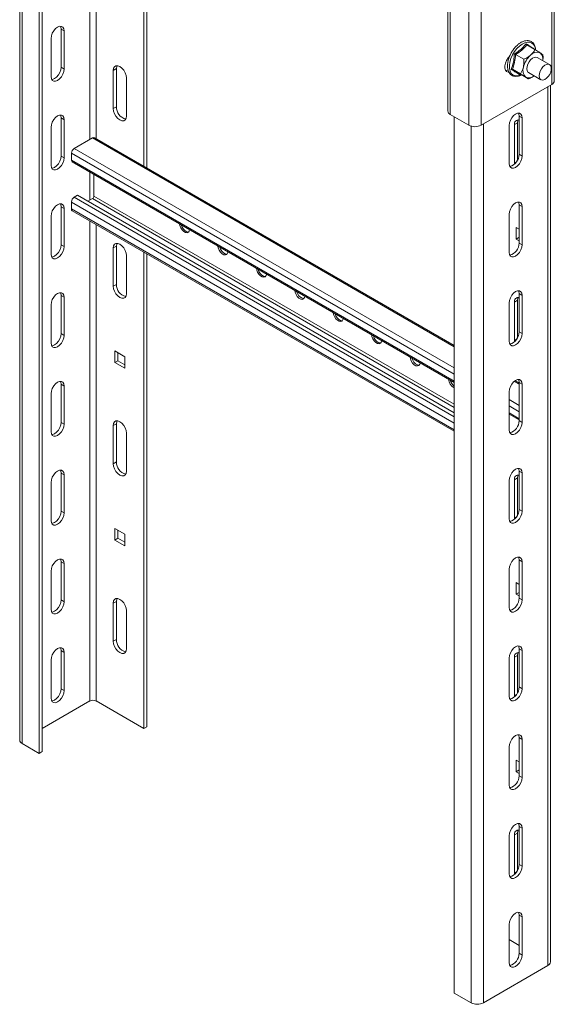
# Model space of a CAD drawing. Header units: millimetres. Extents: x -865 to 612, y -2990 to -1418.
# Tile 1 of 8: x -862 to -616, y -2907 to -2454. Entities that reach past the tile are written whole.
import ezdxf

# ---------------------------------------------------------------- set-up
doc = ezdxf.new("R2010")
doc.units = ezdxf.units.MM

msp = doc.modelspace()

# ---------------------------------------------------------------- linework, layer by layer
at = {"color": 8, "linetype": 'Continuous', "lineweight": 15}
for p, q in [((-829.56, -2056.85), (-829.56, -2509.51)), ((-826.73, -2058.48), (-826.73, -2509.14)), ((-860.68, -2383.15), (-860.68, -2787.33)), ((-618.84, -2889.38), (-618.84, -2485.2)), ((-654.2, -2906.53), (-654.2, -2503.39)), ((-648.54, -2906.53), (-648.54, -2502.34)), ((-661.98, -2604.86), (-828.36, -2508.81)), ((-661.98, -2617.47), (-838.01, -2515.85)), ((-661.98, -2614.53), (-836.73, -2513.65)), ((-661.98, -2620.65), (-838.01, -2519.04)), ((-634.22, -2520.21), (-633.17, -2519.6)), ((-829.56, -2524.52), (-829.56, -2537.35)), ((-661.98, -2631.24), (-827.72, -2535.56)), ((-661.98, -2639.92), (-838.01, -2538.31)), ((-661.98, -2636.99), (-836.73, -2536.1)), ((-661.98, -2632.71), (-828.36, -2536.66)), ((-661.98, -2643.11), (-838.01, -2541.49)), ((-829.56, -2546.97), (-829.56, -2767.74)), ((-826.73, -2548.61), (-826.73, -2767.74)), ((-634.22, -2601.86), (-633.17, -2601.25)), ((-632.1, -2622.12), (-634.36, -2620.81)), ((-632.1, -2631.78), (-636.69, -2629.13)), ((-632.1, -2634.72), (-636.69, -2632.07)), ((-632.1, -2637.91), (-636.69, -2635.25)), ((-634.22, -2683.52), (-633.17, -2682.91)), ((-634.22, -2765.17), (-633.17, -2764.56)), ((-634.22, -2846.82), (-633.17, -2846.21))]:
    msp.add_line(p, q, dxfattribs=at)
at = {"color": 7, "linetype": 'Continuous', "lineweight": 15}
for p, q in [((-804.81, -2071.13), (-804.81, -2521.8)), ((-803.4, -2071.95), (-803.4, -2522.62)), ((-617.07, -2484.17), (-617.07, -2320.86)), ((-615.9, -2482.54), (-615.9, -2319.23)), ((-664.91, -2333.11), (-664.91, -2496.42)), ((-663.74, -2498.05), (-663.74, -2334.74)), ((-655.25, -2502.95), (-655.25, -2339.64)), ((-649.6, -2502.95), (-649.6, -2339.64)), ((-861.85, -2382.47), (-861.85, -2785.7)), ((-852.9, -2387.05), (-852.9, -2791.82)), ((-851.48, -2387.05), (-851.48, -2791.01)), ((-847.41, -2480.62), (-847.41, -2463.06)), ((-841.4, -2459.59), (-842.81, -2458.78)), ((-842.81, -2458.78), (-842.81, -2476.33)), ((-841.4, -2459.59), (-841.4, -2477.15)), ((-628.53, -2466.07), (-624.81, -2468.22)), ((-636.69, -2471.57), (-636.69, -2471.83)), ((-633.69, -2470.5), (-629.96, -2472.65)), ((-624.95, -2467.95), (-624.98, -2468.26)), ((-618.08, -2475.09), (-623.73, -2471.83)), ((-841.4, -2477.15), (-842.81, -2476.33)), ((-818.78, -2477.76), (-817.36, -2476.95)), ((-818.78, -2495.32), (-818.78, -2477.76)), ((-817.36, -2494.5), (-817.36, -2476.95)), ((-635.18, -2477.24), (-631.45, -2479.39)), ((-631.69, -2479.53), (-631.94, -2479.7)), ((-631.51, -2479.56), (-627.79, -2481.71)), ((-627.73, -2478.75), (-622.07, -2482.02)), ((-812.77, -2481.23), (-812.77, -2498.79)), ((-617.07, -2484.17), (-649.6, -2502.95)), ((-617.67, -2887.75), (-617.67, -2484.52)), ((-818.78, -2495.32), (-817.36, -2494.5)), ((-655.25, -2502.95), (-663.74, -2498.05)), ((-661.98, -2902.04), (-661.98, -2499.07)), ((-632.1, -2498.77), (-630.68, -2499.58)), ((-632.1, -2516.32), (-632.1, -2498.77)), ((-841.4, -2500.42), (-842.81, -2499.6)), ((-842.81, -2499.6), (-842.81, -2517.16)), ((-841.4, -2500.42), (-841.4, -2517.97)), ((-636.69, -2503.05), (-636.69, -2520.61)), ((-634.22, -2502.65), (-632.81, -2501.84)), ((-634.22, -2520.21), (-634.22, -2502.65)), ((-632.81, -2518.98), (-632.81, -2501.84)), ((-630.68, -2517.14), (-630.68, -2499.58)), ((-847.41, -2521.44), (-847.41, -2503.89)), ((-836.73, -2513.65), (-828.36, -2508.81)), ((-661.98, -2604.26), (-827.46, -2508.72)), ((-841.4, -2517.97), (-842.81, -2517.16)), ((-838.01, -2519.04), (-838.01, -2515.85)), ((-632.1, -2516.32), (-630.68, -2517.14)), ((-837.63, -2519.86), (-661.98, -2621.26)), ((-634.18, -2520.83), (-634.22, -2520.21)), ((-827.72, -2525.58), (-827.72, -2535.56)), ((-836.73, -2536.1), (-835.18, -2535.2)), ((-661.98, -2635.19), (-835.18, -2535.2)), ((-838.01, -2541.49), (-838.01, -2538.31)), ((-828.36, -2536.66), (-830.51, -2537.9)), ((-632.1, -2539.59), (-630.68, -2540.41)), ((-632.1, -2557.15), (-632.1, -2539.59)), ((-841.4, -2541.25), (-842.81, -2540.43)), ((-842.81, -2540.43), (-842.81, -2557.99)), ((-841.4, -2541.25), (-841.4, -2558.8)), ((-837.63, -2542.32), (-661.98, -2643.72)), ((-636.69, -2543.88), (-636.69, -2561.44)), ((-630.68, -2557.97), (-630.68, -2540.41)), ((-847.41, -2562.27), (-847.41, -2544.72)), ((-632.1, -2550.83), (-633.52, -2550.01)), ((-633.52, -2550.01), (-633.52, -2555.32)), ((-632.1, -2554.5), (-632.1, -2550.83)), ((-841.4, -2558.8), (-842.81, -2557.99)), ((-633.52, -2555.32), (-632.1, -2554.5)), ((-633.52, -2555.32), (-632.1, -2556.14)), ((-632.1, -2554.51), (-632.1, -2554.5)), ((-632.1, -2557.15), (-630.68, -2557.97)), ((-818.78, -2559.42), (-817.36, -2558.6)), ((-818.78, -2576.97), (-818.78, -2559.42)), ((-817.36, -2576.16), (-817.36, -2558.6)), ((-804.81, -2561.26), (-804.81, -2780.39)), ((-803.4, -2562.08), (-803.4, -2779.58)), ((-812.77, -2562.89), (-812.77, -2580.44)), ((-818.78, -2576.97), (-817.36, -2576.16)), ((-632.1, -2580.42), (-630.68, -2581.24)), ((-632.1, -2597.98), (-632.1, -2580.42)), ((-841.4, -2582.07), (-842.81, -2581.26)), ((-842.81, -2581.26), (-842.81, -2598.81)), ((-841.4, -2582.07), (-841.4, -2599.63)), ((-636.69, -2584.71), (-636.69, -2602.26)), ((-634.22, -2584.31), (-632.81, -2583.49)), ((-634.22, -2601.86), (-634.22, -2584.31)), ((-632.81, -2600.63), (-632.81, -2583.49)), ((-630.68, -2598.79), (-630.68, -2581.24)), ((-847.41, -2603.1), (-847.41, -2585.54)), ((-841.4, -2599.63), (-842.81, -2598.81)), ((-632.1, -2597.98), (-630.68, -2598.79)), ((-634.18, -2602.48), (-634.22, -2601.86)), ((-813.48, -2609.43), (-818.07, -2606.78)), ((-818.07, -2606.78), (-818.07, -2612.09)), ((-816.66, -2611.27), (-816.66, -2607.59)), ((-818.07, -2612.09), (-816.66, -2611.27)), ((-818.07, -2612.09), (-813.48, -2614.74)), ((-813.48, -2613.11), (-816.66, -2611.27)), ((-813.48, -2614.74), (-813.48, -2609.43)), ((-632.1, -2621.51), (-633.9, -2620.46)), ((-632.1, -2621.25), (-630.68, -2622.06)), ((-632.1, -2638.8), (-632.1, -2621.25)), ((-841.4, -2622.9), (-842.81, -2622.08)), ((-842.81, -2622.08), (-842.81, -2639.64)), ((-841.4, -2622.9), (-841.4, -2640.46)), ((-636.69, -2625.53), (-636.69, -2643.09)), ((-630.68, -2639.62), (-630.68, -2622.06)), ((-847.41, -2643.93), (-847.41, -2626.37)), ((-841.4, -2640.46), (-842.81, -2639.64)), ((-636.69, -2635.86), (-632.1, -2638.51)), ((-632.1, -2638.8), (-630.68, -2639.62)), ((-818.78, -2641.07), (-817.36, -2640.26)), ((-818.78, -2658.63), (-818.78, -2641.07)), ((-817.36, -2657.81), (-817.36, -2640.26)), ((-812.77, -2644.54), (-812.77, -2662.1)), ((-818.78, -2658.63), (-817.36, -2657.81)), ((-632.47, -2660.75), (-632.35, -2660.82)), ((-632.1, -2662.07), (-630.68, -2662.89)), ((-632.1, -2679.63), (-632.1, -2662.07)), ((-841.4, -2663.73), (-842.81, -2662.91)), ((-842.81, -2662.91), (-842.81, -2680.47)), ((-841.4, -2663.73), (-841.4, -2681.28)), ((-636.69, -2666.36), (-636.69, -2683.92)), ((-634.22, -2665.96), (-632.81, -2665.14)), ((-634.22, -2683.52), (-634.22, -2665.96)), ((-632.81, -2682.29), (-632.81, -2665.14)), ((-630.68, -2680.45), (-630.68, -2662.89)), ((-847.41, -2684.75), (-847.41, -2667.2)), ((-632.1, -2679.63), (-630.68, -2680.45)), ((-841.4, -2681.28), (-842.81, -2680.47)), ((-634.18, -2684.14), (-634.22, -2683.52)), ((-813.48, -2691.09), (-818.07, -2688.43)), ((-818.07, -2688.43), (-818.07, -2693.74)), ((-816.66, -2692.92), (-816.66, -2689.25)), ((-818.07, -2693.74), (-816.66, -2692.92)), ((-818.07, -2693.74), (-813.48, -2696.39)), ((-813.48, -2694.76), (-816.66, -2692.92)), ((-813.48, -2696.39), (-813.48, -2691.09)), ((-632.1, -2702.9), (-630.68, -2703.72)), ((-632.1, -2720.46), (-632.1, -2702.9)), ((-841.4, -2704.55), (-842.81, -2703.74)), ((-842.81, -2703.74), (-842.81, -2721.29)), ((-841.4, -2704.55), (-841.4, -2722.11)), ((-636.69, -2707.19), (-636.69, -2724.74)), ((-630.68, -2721.27), (-630.68, -2703.72)), ((-847.41, -2725.58), (-847.41, -2708.02)), ((-632.1, -2714.14), (-633.52, -2713.32)), ((-633.52, -2713.32), (-633.52, -2718.63)), ((-632.1, -2717.81), (-632.1, -2714.14)), ((-633.52, -2718.63), (-632.1, -2717.81)), ((-633.52, -2718.63), (-632.1, -2719.45)), ((-632.1, -2717.81), (-632.1, -2717.81)), ((-632.1, -2720.46), (-630.68, -2721.27)), ((-841.4, -2722.11), (-842.81, -2721.29)), ((-818.78, -2722.73), (-817.36, -2721.91)), ((-818.78, -2740.28), (-818.78, -2722.73)), ((-817.36, -2739.47), (-817.36, -2721.91)), ((-812.77, -2726.2), (-812.77, -2743.75)), ((-818.78, -2740.28), (-817.36, -2739.47)), ((-632.1, -2743.73), (-630.68, -2744.54)), ((-632.1, -2761.28), (-632.1, -2743.73)), ((-841.4, -2745.38), (-842.81, -2744.56)), ((-842.81, -2744.56), (-842.81, -2762.12)), ((-841.4, -2745.38), (-841.4, -2762.94)), ((-636.69, -2748.01), (-636.69, -2765.57)), ((-634.22, -2747.61), (-632.81, -2746.8)), ((-634.22, -2765.17), (-634.22, -2747.61)), ((-632.81, -2763.94), (-632.81, -2746.8)), ((-630.68, -2762.1), (-630.68, -2744.54)), ((-847.41, -2766.41), (-847.41, -2748.85)), ((-632.1, -2761.28), (-630.68, -2762.1)), ((-841.4, -2762.94), (-842.81, -2762.12)), ((-634.18, -2765.79), (-634.22, -2765.17)), ((-829.56, -2767.74), (-851.48, -2780.39)), ((-804.81, -2780.39), (-826.73, -2767.74)), ((-804.81, -2780.39), (-803.4, -2779.58)), ((-632.1, -2784.56), (-630.68, -2785.37)), ((-632.1, -2802.11), (-632.1, -2784.56)), ((-860.68, -2787.33), (-852.9, -2791.82)), ((-636.69, -2788.84), (-636.69, -2806.4)), ((-630.68, -2802.93), (-630.68, -2785.37)), ((-852.9, -2791.82), (-851.48, -2791.01)), ((-632.1, -2795.79), (-633.52, -2794.97)), ((-633.52, -2794.97), (-633.52, -2800.28)), ((-632.1, -2799.46), (-632.1, -2795.79)), ((-633.52, -2800.28), (-632.1, -2799.46)), ((-633.52, -2800.28), (-632.1, -2801.1)), ((-632.1, -2799.47), (-632.1, -2799.46)), ((-632.1, -2802.11), (-630.68, -2802.93)), ((-636.69, -2829.67), (-636.69, -2847.22)), ((-634.22, -2829.27), (-632.81, -2828.45)), ((-634.22, -2846.82), (-634.22, -2829.27)), ((-632.81, -2845.6), (-632.81, -2828.45)), ((-632.1, -2825.38), (-630.68, -2826.2)), ((-632.1, -2842.94), (-632.1, -2825.38)), ((-630.68, -2843.75), (-630.68, -2826.2)), ((-632.1, -2842.94), (-630.68, -2843.75)), ((-634.18, -2847.44), (-634.22, -2846.82)), ((-636.69, -2870.5), (-636.69, -2888.05)), ((-632.1, -2866.21), (-630.68, -2867.03)), ((-632.1, -2883.77), (-632.1, -2866.21)), ((-630.68, -2884.58), (-630.68, -2867.03)), ((-636.69, -2877.45), (-632.1, -2880.1)), ((-632.1, -2883.77), (-630.68, -2884.58)), ((-618.84, -2889.38), (-648.54, -2906.53)), ((-654.2, -2906.53), (-661.98, -2902.04))]:
    msp.add_line(p, q, dxfattribs=at)
at = {"color": 7, "linetype": 'Continuous', "lineweight": 15, "flags": 128}
for points in [[(-847.41, -2463.06), (-847.26, -2461.9), (-846.84, -2460.69), (-846.17, -2459.54), (-845.33, -2458.56), (-844.4, -2457.86), (-843.48, -2457.49), (-842.64, -2457.5), (-841.97, -2457.88), (-841.55, -2458.6), (-841.4, -2459.59)], [(-843.11, -2457.45), (-842.96, -2457.79), (-842.81, -2458.78)], [(-636.55, -2471.41), (-637.09, -2472.05), (-637.82, -2473.19), (-638.33, -2474.42), (-638.6, -2475.64), (-638.6, -2476.74), (-638.33, -2477.64), (-637.82, -2478.27), (-637.09, -2478.58), (-636.83, -2478.6)], [(-623.73, -2471.83), (-624.35, -2471.64), (-625.14, -2471.75), (-625.98, -2472.18), (-626.8, -2472.89), (-627.53, -2473.8), (-628.09, -2474.85), (-628.45, -2475.94), (-628.56, -2476.97), (-628.42, -2477.85), (-628.05, -2478.5), (-627.73, -2478.75)], [(-842.81, -2476.33), (-842.96, -2477.49), (-843.39, -2478.7), (-844.05, -2479.85), (-844.89, -2480.83), (-845.82, -2481.54), (-846.75, -2481.9), (-847.12, -2481.95)], [(-818.78, -2477.76), (-818.63, -2476.78), (-818.2, -2476.06), (-817.54, -2475.67), (-816.7, -2475.66), (-815.77, -2476.03), (-814.85, -2476.73), (-814.01, -2477.71), (-813.34, -2478.86), (-812.92, -2480.08), (-812.77, -2481.23)], [(-817.36, -2476.95), (-817.22, -2475.96), (-817.07, -2475.62)], [(-622.9, -2480.19), (-622.78, -2479.15), (-622.41, -2478.06), (-621.84, -2477.02), (-621.11, -2476.11), (-620.29, -2475.42), (-619.45, -2475.01), (-618.66, -2474.91), (-618, -2475.14), (-617.53, -2475.67), (-617.28, -2476.45), (-617.28, -2477.43), (-617.53, -2478.5), (-618, -2479.58), (-618.66, -2480.57), (-619.45, -2481.38), (-620.29, -2481.93), (-621.11, -2482.19), (-621.84, -2482.13), (-622.41, -2481.74), (-622.78, -2481.08), (-622.9, -2480.19)], [(-841.4, -2477.15), (-841.55, -2478.3), (-841.97, -2479.52), (-842.64, -2480.67), (-843.48, -2481.65), (-844.4, -2482.35), (-845.33, -2482.72), (-846.17, -2482.71), (-846.84, -2482.33), (-847.26, -2481.6), (-847.41, -2480.62)], [(-638.25, -2477.79), (-637.64, -2477.72), (-637.2, -2477.58)], [(-847.41, -2503.89), (-847.26, -2502.73), (-846.84, -2501.52), (-846.17, -2500.37), (-845.33, -2499.39), (-844.4, -2498.68), (-843.48, -2498.32), (-842.64, -2498.33), (-841.97, -2498.71), (-841.55, -2499.43), (-841.4, -2500.42)], [(-843.11, -2498.27), (-842.96, -2498.62), (-842.81, -2499.6)], [(-812.77, -2498.79), (-812.92, -2499.78), (-813.34, -2500.5), (-814.01, -2500.88), (-814.85, -2500.89), (-815.77, -2500.53), (-816.7, -2499.82), (-817.54, -2498.84), (-818.2, -2497.69), (-818.63, -2496.48), (-818.78, -2495.32)], [(-630.68, -2499.58), (-630.83, -2498.6), (-631.26, -2497.87), (-631.92, -2497.49), (-632.76, -2497.48), (-633.69, -2497.85), (-634.62, -2498.55), (-635.45, -2499.53), (-636.12, -2500.68), (-636.54, -2501.9), (-636.69, -2503.05)], [(-632.1, -2498.77), (-632.24, -2497.78), (-632.39, -2497.44)], [(-632.81, -2501.84), (-632.66, -2500.85), (-632.52, -2500.51)], [(-842.81, -2517.16), (-842.96, -2518.32), (-843.39, -2519.53), (-844.05, -2520.68), (-844.89, -2521.66), (-845.82, -2522.36), (-846.75, -2522.73), (-847.12, -2522.77)], [(-636.69, -2520.61), (-636.54, -2521.6), (-636.12, -2522.32), (-635.45, -2522.7), (-634.62, -2522.71), (-633.69, -2522.34), (-632.76, -2521.64), (-631.92, -2520.66), (-631.26, -2519.51), (-630.83, -2518.3), (-630.68, -2517.14)], [(-841.4, -2517.97), (-841.55, -2519.13), (-841.97, -2520.35), (-842.64, -2521.5), (-843.48, -2522.47), (-844.4, -2523.18), (-845.33, -2523.55), (-846.17, -2523.54), (-846.84, -2523.15), (-847.26, -2522.43), (-847.41, -2521.44)], [(-847.41, -2544.72), (-847.26, -2543.56), (-846.84, -2542.34), (-846.17, -2541.19), (-845.33, -2540.22), (-844.4, -2539.51), (-843.48, -2539.14), (-842.64, -2539.15), (-841.97, -2539.54), (-841.55, -2540.26), (-841.4, -2541.25)], [(-843.11, -2539.1), (-842.96, -2539.44), (-842.81, -2540.43)], [(-630.68, -2540.41), (-630.83, -2539.42), (-631.26, -2538.7), (-631.92, -2538.32), (-632.76, -2538.31), (-633.69, -2538.67), (-634.62, -2539.38), (-635.45, -2540.36), (-636.12, -2541.51), (-636.54, -2542.72), (-636.69, -2543.88)], [(-632.1, -2539.59), (-632.24, -2538.61), (-632.39, -2538.27)], [(-788.3, -2548.34), (-788.16, -2549.13), (-787.76, -2550.16), (-787.15, -2551.11), (-786.4, -2551.86), (-785.61, -2552.32), (-784.86, -2552.44), (-784.24, -2552.2), (-783.85, -2551.63), (-783.71, -2550.99)], [(-787.52, -2548.79), (-787.13, -2549.8), (-786.52, -2550.74), (-785.77, -2551.49), (-784.97, -2551.95), (-784.22, -2552.07), (-784.09, -2552.05)], [(-842.81, -2557.99), (-842.96, -2559.14), (-843.39, -2560.36), (-844.05, -2561.51), (-844.89, -2562.48), (-845.82, -2563.19), (-846.75, -2563.56), (-847.12, -2563.6)], [(-818.78, -2559.42), (-818.63, -2558.43), (-818.2, -2557.71), (-817.54, -2557.33), (-816.7, -2557.32), (-815.77, -2557.68), (-814.85, -2558.39), (-814.01, -2559.37), (-813.34, -2560.52), (-812.92, -2561.73), (-812.77, -2562.89)], [(-817.36, -2558.6), (-817.22, -2557.61), (-817.07, -2557.27)], [(-636.69, -2561.44), (-636.54, -2562.42), (-636.12, -2563.14), (-635.45, -2563.53), (-634.62, -2563.54), (-633.69, -2563.17), (-632.76, -2562.46), (-631.92, -2561.49), (-631.26, -2560.34), (-630.83, -2559.12), (-630.68, -2557.97)], [(-841.4, -2558.8), (-841.55, -2559.96), (-841.97, -2561.17), (-842.64, -2562.32), (-843.48, -2563.3), (-844.4, -2564.01), (-845.33, -2564.37), (-846.17, -2564.36), (-846.84, -2563.98), (-847.26, -2563.26), (-847.41, -2562.27)], [(-770.62, -2558.55), (-770.49, -2559.34), (-770.09, -2560.37), (-769.48, -2561.31), (-768.73, -2562.06), (-767.93, -2562.52), (-767.18, -2562.64), (-766.57, -2562.4), (-766.17, -2561.83), (-766.03, -2561.19)], [(-769.84, -2558.99), (-769.45, -2560), (-768.84, -2560.95), (-768.09, -2561.69), (-767.29, -2562.16), (-766.54, -2562.27), (-766.42, -2562.26)], [(-752.94, -2568.75), (-752.81, -2569.55), (-752.41, -2570.57), (-751.8, -2571.52), (-751.05, -2572.27), (-750.25, -2572.73), (-749.5, -2572.85), (-748.89, -2572.61), (-748.49, -2572.04), (-748.36, -2571.4)], [(-752.17, -2569.2), (-751.77, -2570.21), (-751.16, -2571.15), (-750.41, -2571.9), (-749.61, -2572.36), (-748.86, -2572.48), (-748.74, -2572.46)], [(-847.41, -2585.54), (-847.26, -2584.39), (-846.84, -2583.17), (-846.17, -2582.02), (-845.33, -2581.04), (-844.4, -2580.34), (-843.48, -2579.97), (-842.64, -2579.98), (-841.97, -2580.36), (-841.55, -2581.09), (-841.4, -2582.07)], [(-843.11, -2579.93), (-842.96, -2580.27), (-842.81, -2581.26)], [(-812.77, -2580.44), (-812.92, -2581.43), (-813.34, -2582.15), (-814.01, -2582.54), (-814.85, -2582.55), (-815.77, -2582.18), (-816.7, -2581.47), (-817.54, -2580.5), (-818.2, -2579.35), (-818.63, -2578.13), (-818.78, -2576.97)], [(-735.26, -2578.96), (-735.13, -2579.75), (-734.73, -2580.78), (-734.12, -2581.72), (-733.37, -2582.47), (-732.57, -2582.93), (-731.82, -2583.05), (-731.21, -2582.81), (-730.81, -2582.24), (-730.68, -2581.6)], [(-734.49, -2579.4), (-734.1, -2580.41), (-733.48, -2581.36), (-732.73, -2582.1), (-731.94, -2582.57), (-731.19, -2582.68), (-731.06, -2582.67)], [(-630.68, -2581.24), (-630.83, -2580.25), (-631.26, -2579.53), (-631.92, -2579.14), (-632.76, -2579.14), (-633.69, -2579.5), (-634.62, -2580.21), (-635.45, -2581.18), (-636.12, -2582.34), (-636.54, -2583.55), (-636.69, -2584.71)], [(-632.1, -2580.42), (-632.24, -2579.43), (-632.39, -2579.09)], [(-632.81, -2583.49), (-632.66, -2582.5), (-632.52, -2582.16)], [(-717.59, -2589.16), (-717.45, -2589.96), (-717.05, -2590.98), (-716.44, -2591.93), (-715.69, -2592.68), (-714.89, -2593.14), (-714.14, -2593.26), (-713.53, -2593.02), (-713.13, -2592.45), (-713, -2591.81)], [(-716.81, -2589.61), (-716.42, -2590.62), (-715.81, -2591.56), (-715.06, -2592.31), (-714.26, -2592.77), (-713.51, -2592.89), (-713.38, -2592.87)], [(-842.81, -2598.81), (-842.96, -2599.97), (-843.39, -2601.18), (-844.05, -2602.33), (-844.89, -2603.31), (-845.82, -2604.02), (-846.75, -2604.38), (-847.12, -2604.43)], [(-636.69, -2602.26), (-636.54, -2603.25), (-636.12, -2603.97), (-635.45, -2604.35), (-634.62, -2604.36), (-633.69, -2604), (-632.76, -2603.29), (-631.92, -2602.32), (-631.26, -2601.16), (-630.83, -2599.95), (-630.68, -2598.79)], [(-841.4, -2599.63), (-841.55, -2600.79), (-841.97, -2602), (-842.64, -2603.15), (-843.48, -2604.13), (-844.4, -2604.83), (-845.33, -2605.2), (-846.17, -2605.19), (-846.84, -2604.81), (-847.26, -2604.09), (-847.41, -2603.1)], [(-695.32, -2602.01), (-695.46, -2602.65), (-695.86, -2603.22), (-696.47, -2603.46), (-697.22, -2603.34), (-698.02, -2602.88), (-698.77, -2602.13), (-699.38, -2601.19), (-699.78, -2600.16), (-699.91, -2599.37)], [(-695.7, -2603.08), (-695.83, -2603.09), (-696.58, -2602.98), (-697.38, -2602.52), (-698.13, -2601.77), (-698.74, -2600.82), (-699.13, -2599.81)], [(-677.65, -2612.22), (-677.78, -2612.86), (-678.18, -2613.43), (-678.79, -2613.67), (-679.54, -2613.55), (-680.34, -2613.09), (-681.09, -2612.34), (-681.7, -2611.39), (-682.1, -2610.37), (-682.23, -2609.57)], [(-678.03, -2613.28), (-678.15, -2613.3), (-678.9, -2613.18), (-679.7, -2612.72), (-680.45, -2611.97), (-681.06, -2611.03), (-681.46, -2610.02)], [(-847.41, -2626.37), (-847.26, -2625.21), (-846.84, -2624), (-846.17, -2622.85), (-845.33, -2621.87), (-844.4, -2621.16), (-843.48, -2620.8), (-842.64, -2620.81), (-841.97, -2621.19), (-841.55, -2621.91), (-841.4, -2622.9)], [(-843.11, -2620.76), (-842.96, -2621.1), (-842.81, -2622.08)], [(-630.68, -2622.06), (-630.83, -2621.08), (-631.26, -2620.36), (-631.92, -2619.97), (-632.76, -2619.96), (-633.69, -2620.33), (-634.62, -2621.03), (-635.45, -2622.01), (-636.12, -2623.16), (-636.54, -2624.38), (-636.69, -2625.53)], [(-632.1, -2621.25), (-632.24, -2620.26), (-632.39, -2619.92)], [(-842.81, -2639.64), (-842.96, -2640.8), (-843.39, -2642.01), (-844.05, -2643.16), (-844.89, -2644.14), (-845.82, -2644.84), (-846.75, -2645.21), (-847.12, -2645.25)], [(-818.78, -2641.07), (-818.63, -2640.09), (-818.2, -2639.36), (-817.54, -2638.98), (-816.7, -2638.97), (-815.77, -2639.34), (-814.85, -2640.04), (-814.01, -2641.02), (-813.34, -2642.17), (-812.92, -2643.39), (-812.77, -2644.54)], [(-817.36, -2640.26), (-817.22, -2639.27), (-817.07, -2638.93)], [(-636.69, -2643.09), (-636.54, -2644.08), (-636.12, -2644.8), (-635.45, -2645.18), (-634.62, -2645.19), (-633.69, -2644.82), (-632.76, -2644.12), (-631.92, -2643.14), (-631.26, -2641.99), (-630.83, -2640.78), (-630.68, -2639.62)], [(-841.4, -2640.46), (-841.55, -2641.61), (-841.97, -2642.83), (-842.64, -2643.98), (-843.48, -2644.95), (-844.4, -2645.66), (-845.33, -2646.03), (-846.17, -2646.02), (-846.84, -2645.63), (-847.26, -2644.91), (-847.41, -2643.93)], [(-847.41, -2667.2), (-847.26, -2666.04), (-846.84, -2664.83), (-846.17, -2663.67), (-845.33, -2662.7), (-844.4, -2661.99), (-843.48, -2661.63), (-842.64, -2661.63), (-841.97, -2662.02), (-841.55, -2662.74), (-841.4, -2663.73)], [(-843.11, -2661.58), (-842.96, -2661.92), (-842.81, -2662.91)], [(-812.77, -2662.1), (-812.92, -2663.09), (-813.34, -2663.81), (-814.01, -2664.19), (-814.85, -2664.2), (-815.77, -2663.83), (-816.7, -2663.13), (-817.54, -2662.15), (-818.2, -2661), (-818.63, -2659.79), (-818.78, -2658.63)], [(-630.68, -2662.89), (-630.83, -2661.9), (-631.26, -2661.18), (-631.92, -2660.8), (-632.76, -2660.79), (-633.69, -2661.16), (-634.62, -2661.86), (-635.45, -2662.84), (-636.12, -2663.99), (-636.54, -2665.2), (-636.69, -2666.36)], [(-632.1, -2662.07), (-632.24, -2661.09), (-632.39, -2660.75)], [(-632.81, -2665.14), (-632.66, -2664.16), (-632.52, -2663.82)], [(-636.69, -2683.92), (-636.54, -2684.9), (-636.12, -2685.62), (-635.45, -2686.01), (-634.62, -2686.02), (-633.69, -2685.65), (-632.76, -2684.95), (-631.92, -2683.97), (-631.26, -2682.82), (-630.83, -2681.6), (-630.68, -2680.45)], [(-841.4, -2681.28), (-841.55, -2682.44), (-841.97, -2683.65), (-842.64, -2684.81), (-843.48, -2685.78), (-844.4, -2686.49), (-845.33, -2686.85), (-846.17, -2686.84), (-846.84, -2686.46), (-847.26, -2685.74), (-847.41, -2684.75)], [(-842.81, -2680.47), (-842.96, -2681.62), (-843.39, -2682.84), (-844.05, -2683.99), (-844.89, -2684.97), (-845.82, -2685.67), (-846.75, -2686.04), (-847.12, -2686.08)], [(-847.41, -2708.02), (-847.26, -2706.87), (-846.84, -2705.65), (-846.17, -2704.5), (-845.33, -2703.52), (-844.4, -2702.82), (-843.48, -2702.45), (-842.64, -2702.46), (-841.97, -2702.85), (-841.55, -2703.57), (-841.4, -2704.55)], [(-843.11, -2702.41), (-842.96, -2702.75), (-842.81, -2703.74)], [(-630.68, -2703.72), (-630.83, -2702.73), (-631.26, -2702.01), (-631.92, -2701.63), (-632.76, -2701.62), (-633.69, -2701.98), (-634.62, -2702.69), (-635.45, -2703.66), (-636.12, -2704.82), (-636.54, -2706.03), (-636.69, -2707.19)], [(-632.1, -2702.9), (-632.24, -2701.91), (-632.39, -2701.57)], [(-818.78, -2722.73), (-818.63, -2721.74), (-818.2, -2721.02), (-817.54, -2720.63), (-816.7, -2720.62), (-815.77, -2720.99), (-814.85, -2721.7), (-814.01, -2722.67), (-813.34, -2723.83), (-812.92, -2725.04), (-812.77, -2726.2)], [(-817.36, -2721.91), (-817.22, -2720.92), (-817.07, -2720.58)], [(-841.4, -2722.11), (-841.55, -2723.27), (-841.97, -2724.48), (-842.64, -2725.63), (-843.48, -2726.61), (-844.4, -2727.31), (-845.33, -2727.68), (-846.17, -2727.67), (-846.84, -2727.29), (-847.26, -2726.57), (-847.41, -2725.58)], [(-842.81, -2721.29), (-842.96, -2722.45), (-843.39, -2723.66), (-844.05, -2724.82), (-844.89, -2725.79), (-845.82, -2726.5), (-846.75, -2726.86), (-847.12, -2726.91)], [(-636.69, -2724.74), (-636.54, -2725.73), (-636.12, -2726.45), (-635.45, -2726.84), (-634.62, -2726.84), (-633.69, -2726.48), (-632.76, -2725.77), (-631.92, -2724.8), (-631.26, -2723.64), (-630.83, -2722.43), (-630.68, -2721.27)], [(-847.41, -2748.85), (-847.26, -2747.69), (-846.84, -2746.48), (-846.17, -2745.33), (-845.33, -2744.35), (-844.4, -2743.65), (-843.48, -2743.28), (-842.64, -2743.29), (-841.97, -2743.67), (-841.55, -2744.39), (-841.4, -2745.38)], [(-843.11, -2743.24), (-842.96, -2743.58), (-842.81, -2744.56)], [(-812.77, -2743.75), (-812.92, -2744.74), (-813.34, -2745.46), (-814.01, -2745.84), (-814.85, -2745.85), (-815.77, -2745.49), (-816.7, -2744.78), (-817.54, -2743.8), (-818.2, -2742.65), (-818.63, -2741.44), (-818.78, -2740.28)], [(-630.68, -2744.54), (-630.83, -2743.56), (-631.26, -2742.84), (-631.92, -2742.45), (-632.76, -2742.44), (-633.69, -2742.81), (-634.62, -2743.52), (-635.45, -2744.49), (-636.12, -2745.64), (-636.54, -2746.86), (-636.69, -2748.01)], [(-632.1, -2743.73), (-632.24, -2742.74), (-632.39, -2742.4)], [(-632.81, -2746.8), (-632.66, -2745.81), (-632.52, -2745.47)], [(-841.4, -2762.94), (-841.55, -2764.09), (-841.97, -2765.31), (-842.64, -2766.46), (-843.48, -2767.44), (-844.4, -2768.14), (-845.33, -2768.51), (-846.17, -2768.5), (-846.84, -2768.12), (-847.26, -2767.39), (-847.41, -2766.41)], [(-842.81, -2762.12), (-842.96, -2763.28), (-843.39, -2764.49), (-844.05, -2765.64), (-844.89, -2766.62), (-845.82, -2767.33), (-846.75, -2767.69), (-847.12, -2767.73)], [(-636.69, -2765.57), (-636.54, -2766.56), (-636.12, -2767.28), (-635.45, -2767.66), (-634.62, -2767.67), (-633.69, -2767.31), (-632.76, -2766.6), (-631.92, -2765.62), (-631.26, -2764.47), (-630.83, -2763.26), (-630.68, -2762.1)], [(-630.68, -2785.37), (-630.83, -2784.38), (-631.26, -2783.66), (-631.92, -2783.28), (-632.76, -2783.27), (-633.69, -2783.64), (-634.62, -2784.34), (-635.45, -2785.32), (-636.12, -2786.47), (-636.54, -2787.68), (-636.69, -2788.84)], [(-632.1, -2784.56), (-632.24, -2783.57), (-632.39, -2783.23)], [(-636.69, -2806.4), (-636.54, -2807.38), (-636.12, -2808.11), (-635.45, -2808.49), (-634.62, -2808.5), (-633.69, -2808.13), (-632.76, -2807.43), (-631.92, -2806.45), (-631.26, -2805.3), (-630.83, -2804.08), (-630.68, -2802.93)], [(-630.68, -2826.2), (-630.83, -2825.21), (-631.26, -2824.49), (-631.92, -2824.11), (-632.76, -2824.1), (-633.69, -2824.46), (-634.62, -2825.17), (-635.45, -2826.15), (-636.12, -2827.3), (-636.54, -2828.51), (-636.69, -2829.67)], [(-632.1, -2825.38), (-632.24, -2824.4), (-632.39, -2824.05)], [(-632.81, -2828.45), (-632.66, -2827.46), (-632.52, -2827.12)], [(-636.69, -2847.22), (-636.54, -2848.21), (-636.12, -2848.93), (-635.45, -2849.32), (-634.62, -2849.33), (-633.69, -2848.96), (-632.76, -2848.25), (-631.92, -2847.28), (-631.26, -2846.13), (-630.83, -2844.91), (-630.68, -2843.75)], [(-630.68, -2867.03), (-630.83, -2866.04), (-631.26, -2865.32), (-631.92, -2864.93), (-632.76, -2864.92), (-633.69, -2865.29), (-634.62, -2866), (-635.45, -2866.97), (-636.12, -2868.12), (-636.54, -2869.34), (-636.69, -2870.5)], [(-632.1, -2866.21), (-632.24, -2865.22), (-632.39, -2864.88)], [(-636.69, -2888.05), (-636.54, -2889.04), (-636.12, -2889.76), (-635.45, -2890.14), (-634.62, -2890.15), (-633.69, -2889.79), (-632.76, -2889.08), (-631.92, -2888.1), (-631.26, -2886.95), (-630.83, -2885.74), (-630.68, -2884.58)]]:
    msp.add_lwpolyline(points, dxfattribs=at)
at = {"color": 8, "linetype": 'Continuous', "lineweight": 15, "flags": 128}
msp.add_lwpolyline([(-626.17, -2465.17), (-627.13, -2464.79), (-628.25, -2464.74), (-629.46, -2465.03), (-630.72, -2465.64), (-631.97, -2466.56), (-633.16, -2467.74), (-634.23, -2469.12), (-635.15, -2470.66), (-635.86, -2472.27), (-636.34, -2473.9), (-636.56, -2475.47), (-636.53, -2476.9), (-636.23, -2478.15), (-635.68, -2479.15), (-634.91, -2479.85), (-633.95, -2480.24), (-632.83, -2480.29), (-631.62, -2480), (-631.11, -2479.79)], dxfattribs=at)
at = {"color": 8, "linetype": 'Continuous', "lineweight": 15}
msp.add_arc((-628.68, -2468.47), 4.14, 4.525, 52.7283, dxfattribs=at)
at = {"color": 7, "linetype": 'Continuous', "lineweight": 15}
for centre, radius, start, end in [((-619.75, -2478.75), 10.67, 131.5043, 166.9714), ((-623.88, -2473.3), 3.89, 67.7432, 139.1584), ((-624.92, -2472.58), 3.82, 349.0786, 48.8775), ((-626.24, -2477.8), 4.16, 159.4765, 227.5131), ((-627.61, -2477.52), 3.65, 246.7132, 312.0268), ((-617.9, -2482.34), 2.01, 294.3747, 354.3059), ((-811.62, -2494.56), 5.75, 179.4766, 255.4467), ((-662.91, -2496.22), 2.01, 185.6945, 245.6255), ((-652.42, -2497.49), 6.15, 242.6098, 297.3901), ((-632.46, -2502.32), 1.79, 78.1488, 190.8246), ((-827.83, -2509.55), 0.905, 65.6891, 125.6204), ((-835.24, -2515.98), 2.77, 122.6052, 177.3948), ((-637.84, -2516.37), 5.75, 284.5532, 0.5234), ((-837.06, -2519.11), 0.945, 175.7423, 232.9446), ((-829.11, -2535.49), 1.38, 302.6055, 357.3945), ((-835.24, -2538.43), 2.77, 122.6052, 177.3948), ((-837.17, -2541.61), 0.847, 172.0679, 236.6203), ((-637.84, -2557.2), 5.75, 284.5528, 0.5238), ((-811.62, -2576.21), 5.75, 179.4766, 255.4468), ((-632.46, -2583.97), 1.79, 78.1575, 190.8159), ((-637.84, -2598.03), 5.75, 284.5531, 0.5235), ((-659.7, -2619.41), 4.87, 184.3672, 242.1054), ((-658.78, -2618.9), 5.17, 194.8759, 231.8114), ((-637.84, -2638.86), 5.75, 284.5534, 0.5235), ((-811.62, -2657.86), 5.75, 179.4765, 255.4468), ((-632.46, -2665.62), 1.79, 78.1578, 190.8159), ((-637.84, -2679.68), 5.75, 284.553, 0.5236), ((-637.84, -2720.51), 5.75, 284.5533, 0.5235), ((-811.62, -2739.52), 5.75, 179.4765, 255.4469), ((-632.46, -2747.28), 1.79, 78.1581, 190.8159), ((-637.84, -2761.34), 5.75, 284.5533, 0.5234), ((-828.15, -2770.47), 3.07, 62.6097, 117.3903), ((-859.84, -2785.5), 2.01, 185.6948, 245.6253), ((-637.84, -2802.16), 5.75, 284.5531, 0.5236), ((-632.46, -2828.93), 1.79, 78.1568, 190.817), ((-637.84, -2842.99), 5.75, 284.5532, 0.5235), ((-637.84, -2883.82), 5.75, 284.5531, 0.5235), ((-619.67, -2887.55), 2.01, 294.3756, 354.3036), ((-651.37, -2901.07), 6.15, 242.6096, 297.3903)]:
    msp.add_arc(centre, radius, start, end, dxfattribs=at)
for points, knots in [([(-624.53, -2467.92), (-624.57, -2467.61), (-624.67, -2466.85), (-625.11, -2465.85), (-625.71, -2465.07), (-626.33, -2464.59), (-627.01, -2464.24), (-627.9, -2464.02), (-629.02, -2464.06), (-630.2, -2464.38), (-631.41, -2464.98), (-632.62, -2465.84), (-633.76, -2466.94), (-634.81, -2468.21), (-635.73, -2469.63), (-636.48, -2471.14), (-637.04, -2472.69), (-637.38, -2474.22), (-637.5, -2475.7), (-637.38, -2477.07), (-637.02, -2478.27), (-636.41, -2479.26), (-635.6, -2479.99), (-634.63, -2480.41), (-633.56, -2480.55), (-632.41, -2480.38), (-631.56, -2480.12), (-631.11, -2479.85), (-631.05, -2479.82)], [0, 0, 0, 0, 0.03024, 0.072949, 0.114898, 0.140023, 0.163032, 0.202682, 0.242596, 0.283529, 0.325421, 0.367746, 0.410082, 0.452336, 0.494533, 0.536726, 0.57897, 0.62132, 0.663841, 0.706569, 0.749381, 0.791735, 0.832921, 0.872916, 0.912586, 0.952862, 0.994237, 1, 1, 1, 1]), ([(-634.23, -2470.17), (-633.97, -2470.01), (-632.69, -2469.2), (-630.73, -2467.71), (-629.4, -2466.2), (-628.8, -2465.52)], [0, 0, 0, 0, 0.120963, 0.606824, 1, 1, 1, 1]), ([(-628.53, -2466.07), (-629.25, -2466.87), (-630.73, -2468.48), (-632.69, -2469.82), (-633.69, -2470.5)], [0, 0, 0, 0, 0.492171, 1, 1, 1, 1]), ([(-628.53, -2466.07), (-628.56, -2466.04), (-628.64, -2465.99), (-628.72, -2465.86), (-628.78, -2465.7), (-628.8, -2465.58), (-628.8, -2465.52), (-628.8, -2465.52)], [0, 0, 0, 0, 0.2361452, 0.4713438, 0.7323872, 0.9931193, 1, 1, 1, 1]), ([(-628.8, -2465.52), (-628.61, -2465.64), (-627.65, -2466.25), (-626.23, -2467.16), (-625.34, -2467.71), (-624.95, -2467.95)], [0, 0, 0, 0, 0.120966, 0.606825, 1, 1, 1, 1]), ([(-635.8, -2477.27), (-635.69, -2477.01), (-635.18, -2475.7), (-634.51, -2473.37), (-634.32, -2471.16), (-634.23, -2470.17)], [0, 0, 0, 0, 0.120963, 0.606825, 1, 1, 1, 1]), ([(-633.69, -2470.5), (-633.81, -2471.67), (-634.06, -2474.06), (-634.8, -2476.17), (-635.18, -2477.24)], [0, 0, 0, 0, 0.492168, 1, 1, 1, 1]), ([(-634.23, -2470.17), (-634.23, -2470.17), (-634.19, -2470.2), (-634.09, -2470.26), (-633.95, -2470.34), (-633.81, -2470.43), (-633.73, -2470.47), (-633.69, -2470.5)], [0, 0, 0, 0, 0.006881, 0.267596, 0.528625, 0.763861, 1, 1, 1, 1]), ([(-629.96, -2472.65), (-629.47, -2472.41), (-628.46, -2471.94), (-627.44, -2471.27), (-626.93, -2470.85), (-626.82, -2470.76)], [0, 0, 0, 0, 0.434794, 0.879847, 1, 1, 1, 1]), ([(-626.82, -2470.76), (-626.21, -2470.14), (-625.42, -2469.32), (-624.92, -2468.43), (-624.81, -2468.22)], [0, 0, 0, 0, 0.7690046, 1, 1, 1, 1]), ([(-625, -2468.11), (-625, -2468.1), (-625, -2468.05), (-624.97, -2468), (-624.95, -2467.95), (-624.95, -2467.95)], [0, 0, 0, 0, 0.177802, 0.978967, 1, 1, 1, 1]), ([(-622.41, -2469.71), (-622.49, -2469.65), (-623.09, -2469.28), (-623.94, -2468.75), (-624.74, -2468.26), (-624.81, -2468.22)], [0, 0, 0, 0, 0.12794, 0.927351, 1, 1, 1, 1]), ([(-621.14, -2470.54), (-621.21, -2470.49), (-621.47, -2470.31), (-622.01, -2469.96), (-622.41, -2469.71)], [0, 0, 0, 0, 0.263891, 1, 1, 1, 1]), ([(-621.14, -2470.54), (-621.1, -2471.09), (-621.04, -2472.03), (-621.15, -2472.92), (-621.19, -2473.29)], [0, 0, 0, 0, 0.589243, 1, 1, 1, 1]), ([(-631.45, -2479.39), (-631.21, -2478.99), (-630.73, -2478.2), (-630.33, -2477.13), (-630.18, -2476.48), (-630.14, -2476.34)], [0, 0, 0, 0, 0.434795, 0.879854, 1, 1, 1, 1]), ([(-630.14, -2476.34), (-630.02, -2475.41), (-629.85, -2474.21), (-629.94, -2472.94), (-629.96, -2472.65)], [0, 0, 0, 0, 0.768999, 1, 1, 1, 1]), ([(-635.8, -2477.27), (-635.8, -2477.27), (-635.74, -2477.24), (-635.63, -2477.2), (-635.46, -2477.18), (-635.3, -2477.19), (-635.22, -2477.22), (-635.18, -2477.24)], [0, 0, 0, 0, 0.006844, 0.267586, 0.528628, 0.763853, 1, 1, 1, 1]), ([(-631.94, -2479.7), (-632.06, -2479.63), (-632.63, -2479.24), (-633.79, -2478.48), (-635.18, -2477.64), (-635.8, -2477.27)], [0, 0, 0, 0, 0.120964, 0.606826, 1, 1, 1, 1]), ([(-635.18, -2477.24), (-634.45, -2477.69), (-632.99, -2478.6), (-632.01, -2479.24), (-631.51, -2479.56)], [0, 0, 0, 0, 0.49217, 1, 1, 1, 1]), ([(-631.94, -2479.7), (-631.94, -2479.7), (-631.92, -2479.66), (-631.85, -2479.59), (-631.75, -2479.53), (-631.63, -2479.51), (-631.55, -2479.54), (-631.51, -2479.56)], [0, 0, 0, 0, 0.0068409, 0.2675779, 0.5286265, 0.7638502, 1, 1, 1, 1]), ([(-629.06, -2480.87), (-629.14, -2480.82), (-629.74, -2480.45), (-630.59, -2479.92), (-631.39, -2479.43), (-631.45, -2479.39)], [0, 0, 0, 0, 0.127946, 0.927357, 1, 1, 1, 1]), ([(-627.79, -2481.71), (-627.86, -2481.66), (-628.12, -2481.48), (-628.66, -2481.13), (-629.06, -2480.87)], [0, 0, 0, 0, 0.263896, 1, 1, 1, 1]), ([(-625.23, -2480.2), (-625.8, -2480.6), (-626.59, -2481.17), (-627.52, -2481.59), (-627.79, -2481.71)], [0, 0, 0, 0, 0.714275, 1, 1, 1, 1])]:
    msp.add_open_spline(points, degree=3, knots=knots, dxfattribs=at)

doc.saveas('drawing.dxf')
